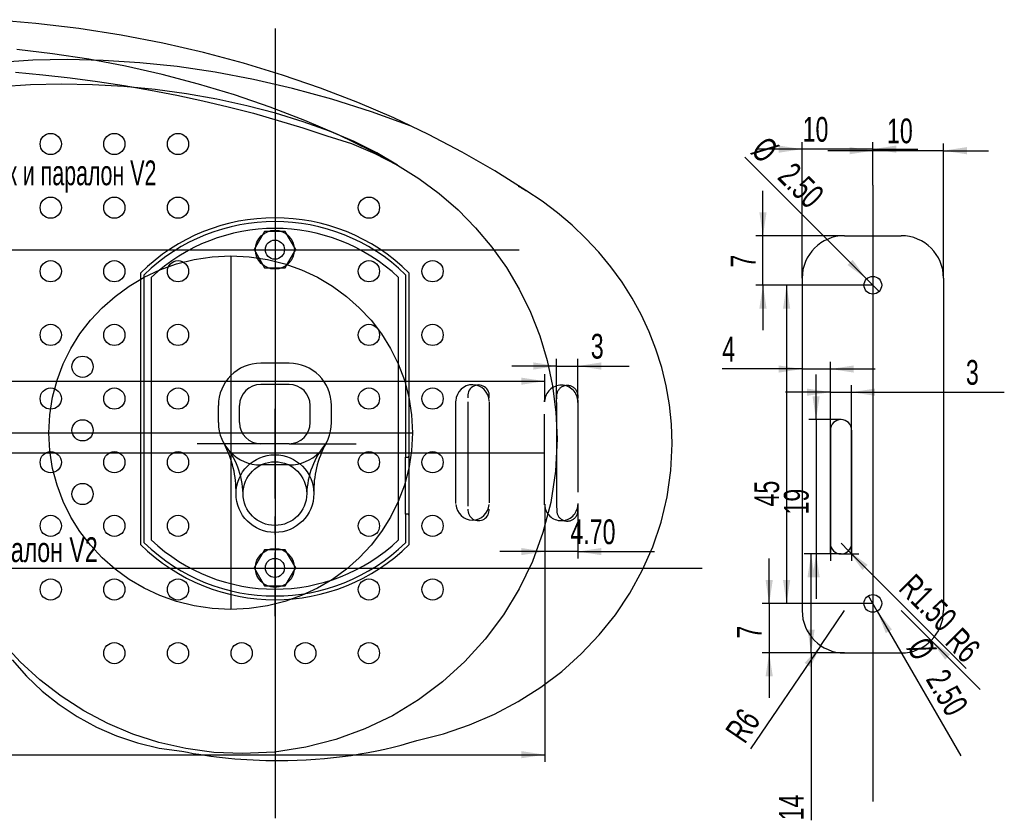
# Model space of a CAD drawing. Extents: x -14 to 278, y 0 to 182.
# Tile 2 of 2: x 139 to 278, y 54 to 167. Entities that reach past the tile are written whole.
import ezdxf
from ezdxf.enums import TextEntityAlignment as Align

# ---------------------------------------------------------------- set-up
doc = ezdxf.new("R2010")
doc.units = 0
doc.linetypes.add('CENTERX2', pattern=[20.32, 12.7, -2.54, 2.54, -2.54])
doc.layers.get('0').update_dxf_attribs({"linetype": 'CONTINUOUS'})
doc.dimstyles.new('SLDDIMSTYLE0', dxfattribs={"dimtxt": 3.5, "dimasz": 3.302, "dimexe": 0, "dimexo": 0.0625, "dimgap": 0.875, "dimtad": 2, "dimrnd": 1e-09, "dimzin": 12, "dimsah": 1, "dimcen": 0.09, "dimazin": 3, "dimtfac": 1, "dimtofl": 0, "dimtmove": 0, "dimatfit": 3})
doc.dimstyles.new('SLDDIMSTYLE1', dxfattribs={"dimtxt": 3.5, "dimasz": 3.302, "dimexe": 0, "dimexo": 0.0625, "dimgap": 0.875, "dimtad": 2, "dimrnd": 1e-09, "dimzin": 4, "dimsah": 1, "dimcen": 0.09, "dimazin": 3, "dimtfac": 1, "dimtmove": 0, "dimatfit": 3})
doc.dimstyles.new('SLDDIMSTYLE4', dxfattribs={"dimtxt": 3.5, "dimasz": 3.302, "dimexe": 0, "dimexo": 0.0625, "dimgap": 0.875, "dimtad": 2, "dimrnd": 1e-09, "dimzin": 12, "dimsah": 1, "dimcen": 0.09, "dimazin": 3, "dimtfac": 1, "dimtmove": 0, "dimatfit": 3})
doc.dimstyles.new('SLDDIMSTYLE5', dxfattribs={"dimtxt": 3.5, "dimasz": 3.302, "dimexe": 0, "dimexo": 0.0625, "dimgap": 0.875, "dimtad": 2, "dimrnd": 1e-09, "dimzin": 4, "dimblk1": 'NONE', "dimsah": 1, "dimcen": 0, "dimazin": 3, "dimtfac": 1, "dimtmove": 0, "dimatfit": 3})
doc.dimstyles.new('SLDDIMSTYLE6', dxfattribs={"dimtxt": 3.5, "dimasz": 3.302, "dimexe": 0, "dimexo": 0.0625, "dimgap": 0.875, "dimtad": 2, "dimrnd": 1e-09, "dimzin": 12, "dimsah": 1, "dimcen": 0, "dimazin": 3, "dimtfac": 1, "dimtofl": 0, "dimtmove": 0, "dimatfit": 3})
doc.dimstyles.new('SLDDIMSTYLE7', dxfattribs={"dimtxt": 3.5, "dimasz": 3.302, "dimexe": 0, "dimexo": 0.0625, "dimgap": 0.875, "dimtad": 2, "dimrnd": 1e-09, "dimzin": 4, "dimsah": 1, "dimcen": 0, "dimazin": 3, "dimtfac": 1, "dimtofl": 0, "dimtmove": 0, "dimatfit": 3})

# ---------------------------------------------------------------- blocks, each defined once
blk = doc.blocks.new('_D')
at = {"color": 179, "linetype": 'CONTINUOUS'}
for p, q in [((31.45, 98.98), (31.45, 62.54)), ((213.02, 98.98), (213.02, 62.54)), ((31.45, 63.54), (213.02, 63.54))]:
    blk.add_line(p, q, dxfattribs=at)
for points in [[(31.45, 63.54), (34.75, 63.03), (34.75, 64.05)], [(213.02, 63.54), (209.71, 64.05), (209.71, 63.03)]]:
    blk.add_solid(points, dxfattribs=at)
at = {"color": 179, "linetype": 'CONTINUOUS', "width": 0.7}
blk.add_text('181.57', height=3.5, dxfattribs=at).set_placement((124.83, 63.54, 0.1), align=Align.BOTTOM_LEFT)
blk = doc.blocks.new('_D_6')
at = {"color": 179, "linetype": 'CONTINUOUS'}
for p, q in [((213.02, 113.45), (213.02, 117.36)), ((108.63, 116.36), (213.02, 116.36))]:
    blk.add_line(p, q, dxfattribs=at)
for points in [[(108.63, 116.36), (111.93, 115.85), (111.93, 116.86)], [(213.02, 116.36), (209.71, 116.86), (209.71, 115.85)]]:
    blk.add_solid(points, dxfattribs=at)
at = {"color": 179, "linetype": 'CONTINUOUS', "width": 0.7}
blk.add_text('104.38', height=3.5, dxfattribs=at).set_placement((120.43, 116.36, 0.1), align=Align.BOTTOM_LEFT)
blk = doc.blocks.new('_D_8')
at = {"color": 179, "linetype": 'CONTINUOUS'}
for p, q in [((214.71, 118.5), (208.36, 118.5)), ((214.71, 113.36), (214.71, 119.5)), ((214.71, 118.5), (217.71, 118.5)), ((217.71, 113.36), (217.71, 119.5)), ((217.71, 118.5), (224.97, 118.5))]:
    blk.add_line(p, q, dxfattribs=at)
for points in [[(214.71, 118.5), (211.41, 119.01), (211.41, 117.99)], [(217.71, 118.5), (221.02, 117.99), (221.02, 119.01)]]:
    blk.add_solid(points, dxfattribs=at)
at = {"color": 179, "linetype": 'CONTINUOUS', "width": 0.7}
blk.add_text('3', height=3.5, dxfattribs=at).set_placement((219.54, 118.5, 0.1), align=Align.BOTTOM_LEFT)
blk = doc.blocks.new('_D_9')
at = {"color": 179, "linetype": 'CONTINUOUS'}
for p, q in [((213.02, 98.98), (213.02, 91.26)), ((217.71, 99.07), (217.71, 91.26)), ((213.02, 92.26), (206.67, 92.26)), ((217.71, 92.26), (213.02, 92.26)), ((217.71, 92.26), (228.55, 92.26))]:
    blk.add_line(p, q, dxfattribs=at)
for points in [[(213.02, 92.26), (209.71, 92.77), (209.71, 91.76)], [(217.71, 92.26), (221.02, 91.76), (221.02, 92.77)]]:
    blk.add_solid(points, dxfattribs=at)
at = {"color": 179, "linetype": 'CONTINUOUS', "width": 0.7}
blk.add_text('4.70', height=3.5, dxfattribs=at).set_placement((216.66, 92.26, 0.1), align=Align.BOTTOM_LEFT)
blk = doc.blocks.new('SW_NOTE_0')
at = {"color": 0, "linetype": 'CONTINUOUS'}
blk.add_line((0.9, -16.29), (0, 0), dxfattribs=at)
at = {"color": 0}
blk.add_solid([(0, 0), (-0.33, -3.32), (0.69, -3.27)], dxfattribs=at)
at = {"color": 0, "linetype": 'CONTINUOUS', "width": 0.6475}
blk.add_text('пластик и паралон V2', height=3.5, dxfattribs=at).set_placement((0.45, -20.78), align=Align.BOTTOM_LEFT)
blk = doc.blocks.new('SW_NOTE_3')
at = {"color": 0, "linetype": 'CONTINUOUS'}
blk.add_line((5.05, -8.01), (0, 0), dxfattribs=at)
at = {"color": 0}
blk.add_solid([(0, 0), (1.33, -3.06), (2.19, -2.52)], dxfattribs=at)
at = {"color": 0, "linetype": 'CONTINUOUS', "width": 0.7}
blk.add_text('паралон V2', height=3.5, dxfattribs=at).set_placement((5.6, -10.36), align=Align.BOTTOM_LEFT)
blk = doc.blocks.new('_D_12')
at = {"color": 179, "linetype": 'CONTINUOUS'}
for p, q in [((259.43, 129.93), (246.23, 129.93)), ((247.23, 129.93), (247.23, 84.93)), ((259.43, 84.93), (246.23, 84.93))]:
    blk.add_line(p, q, dxfattribs=at)
for points in [[(247.23, 129.93), (246.73, 126.63), (247.74, 126.63)], [(247.23, 84.93), (247.74, 88.23), (246.73, 88.23)]]:
    blk.add_solid(points, dxfattribs=at)
at = {"color": 179, "linetype": 'CONTINUOUS', "width": 0.7}
blk.add_text('45', height=3.5, rotation=90, dxfattribs=at).set_placement((247.23, 98.64, 0.1), align=Align.BOTTOM_LEFT)
blk = doc.blocks.new('_D_13')
at = {"color": 179, "linetype": 'CONTINUOUS'}
for p, q in [((243.89, 136.93), (243.89, 143.28)), ((255.43, 136.93), (242.89, 136.93)), ((243.89, 129.93), (243.89, 136.93)), ((259.43, 129.93), (242.89, 129.93)), ((243.89, 129.93), (243.89, 123.58))]:
    blk.add_line(p, q, dxfattribs=at)
for points in [[(243.89, 136.93), (244.4, 140.23), (243.38, 140.23)], [(243.89, 129.93), (243.38, 126.63), (244.4, 126.63)]]:
    blk.add_solid(points, dxfattribs=at)
at = {"color": 179, "linetype": 'CONTINUOUS', "width": 0.7}
blk.add_text('7', height=3.5, rotation=90, dxfattribs=at).set_placement((243.89, 132.42, 0.1), align=Align.BOTTOM_LEFT)
blk = doc.blocks.new('_D_14')
at = {"color": 179, "linetype": 'CONTINUOUS'}
for p, q in [((244.77, 84.93), (244.77, 91.28)), ((259.43, 84.93), (243.77, 84.93)), ((244.77, 84.93), (244.77, 77.93)), ((255.43, 77.93), (243.77, 77.93)), ((244.77, 77.93), (244.77, 71.58))]:
    blk.add_line(p, q, dxfattribs=at)
for points in [[(244.77, 84.93), (245.28, 88.23), (244.26, 88.23)], [(244.77, 77.93), (244.26, 74.63), (245.28, 74.63)]]:
    blk.add_solid(points, dxfattribs=at)
at = {"color": 179, "linetype": 'CONTINUOUS', "width": 0.7}
blk.add_text('7', height=3.5, rotation=90, dxfattribs=at).set_placement((244.77, 79.96, 0.1), align=Align.BOTTOM_LEFT)
blk = doc.blocks.new('_D_15')
at = {"color": 179, "linetype": 'CONTINUOUS'}
for q in [(241.32, 148.04), (260.31, 129.05)]:
    blk.add_line((258.54, 130.81), q, dxfattribs=at)
blk.add_solid([(258.54, 130.81), (256.57, 133.51), (255.85, 132.79)], dxfattribs=at)
at = {"color": 179, "linetype": 'CONTINUOUS', "width": 0.7}
for s, p in [('%%c', (241.29, 148.01, 0.1)), ('2.50', (245.06, 144.32, 0.1))]:
    blk.add_text(s, height=3.5, rotation=-45, dxfattribs=at).set_placement(p, align=Align.BOTTOM_LEFT)
blk = doc.blocks.new('_NONE')
blk = doc.blocks.new('_D_16')
at = {"color": 179, "linetype": 'CONTINUOUS'}
for q in [(258.8, 86.01), (271.87, 63.38)]:
    blk.add_line((260.05, 83.85), q, dxfattribs=at)
blk.add_solid([(260.05, 83.85), (261.26, 80.73), (262.14, 81.24)], dxfattribs=at)
at = {"color": 179, "linetype": 'CONTINUOUS', "width": 0.7}
for s, p in [('%%c', (263.25, 78.23, 0.1)), ('2.50', (265.93, 73.69, 0.1))]:
    blk.add_text(s, height=3.5, rotation=300, dxfattribs=at).set_placement(p, align=Align.BOTTOM_LEFT)
blk = doc.blocks.new('_D_17')
at = {"color": 179, "linetype": 'CONTINUOUS'}
for p, q in [((259.43, 144.09), (259.43, 149.95)), ((269.43, 130.93), (269.43, 149.95)), ((259.43, 148.95), (253.08, 148.95)), ((269.43, 148.95), (259.43, 148.95)), ((269.43, 148.95), (275.78, 148.95))]:
    blk.add_line(p, q, dxfattribs=at)
for points in [[(259.43, 148.95), (256.13, 149.46), (256.13, 148.44)], [(269.43, 148.95), (272.73, 148.44), (272.73, 149.46)]]:
    blk.add_solid(points, dxfattribs=at)
at = {"color": 179, "linetype": 'CONTINUOUS', "width": 0.7}
blk.add_text('10', height=3.5, dxfattribs=at).set_placement((261.43, 148.95, 0.1), align=Align.BOTTOM_LEFT)
blk = doc.blocks.new('_D_18')
at = {"color": 179, "linetype": 'CONTINUOUS'}
for p, q in [((249.43, 149.17), (243.08, 149.17)), ((249.43, 130.93), (249.43, 150.17)), ((259.43, 149.17), (249.43, 149.17)), ((259.43, 144.09), (259.43, 150.17)), ((259.43, 149.17), (265.78, 149.17))]:
    blk.add_line(p, q, dxfattribs=at)
for points in [[(249.43, 149.17), (246.13, 149.68), (246.13, 148.66)], [(259.43, 149.17), (262.73, 148.66), (262.73, 149.68)]]:
    blk.add_solid(points, dxfattribs=at)
at = {"color": 179, "linetype": 'CONTINUOUS', "width": 0.7}
blk.add_text('10', height=3.5, dxfattribs=at).set_placement((249.5, 149.17, 0.1), align=Align.BOTTOM_LEFT)
blk = doc.blocks.new('_D_19')
at = {"color": 179, "linetype": 'CONTINUOUS'}
for q in [(255.43, 83.93), (242.14, 64.37)]:
    blk.add_line((252.06, 78.97), q, dxfattribs=at)
blk.add_solid([(252.06, 78.97), (249.78, 76.52), (250.62, 75.95)], dxfattribs=at)
at = {"color": 179, "linetype": 'CONTINUOUS', "width": 0.7}
blk.add_text('R6', height=3.5, rotation=55.8249, dxfattribs=at).set_placement((242.17, 64.35, 0.1), align=Align.BOTTOM_LEFT)
blk = doc.blocks.new('_D_20')
at = {"color": 179, "linetype": 'CONTINUOUS'}
for p, q in [((253.43, 91.93), (253.43, 115.8)), ((256.43, 91.93), (256.43, 115.8)), ((253.43, 114.8), (247.08, 114.8)), ((253.43, 114.8), (256.43, 114.8)), ((256.43, 114.8), (278.02, 114.8))]:
    blk.add_line(p, q, dxfattribs=at)
for points in [[(253.43, 114.8), (250.13, 115.31), (250.13, 114.29)], [(256.43, 114.8), (259.73, 114.29), (259.73, 115.31)]]:
    blk.add_solid(points, dxfattribs=at)
at = {"color": 179, "linetype": 'CONTINUOUS', "width": 0.7}
blk.add_text('3', height=3.5, dxfattribs=at).set_placement((272.59, 114.8, 0.1), align=Align.BOTTOM_LEFT)
blk = doc.blocks.new('_D_21')
at = {"color": 179, "linetype": 'CONTINUOUS'}
for p, q in [((251.4, 110.93), (251.4, 117.28)), ((254.93, 110.93), (250.4, 110.93)), ((251.4, 110.93), (251.4, 91.93)), ((254.93, 91.93), (250.4, 91.93)), ((251.4, 91.93), (251.4, 85.58))]:
    blk.add_line(p, q, dxfattribs=at)
for points in [[(251.4, 110.93), (251.91, 114.23), (250.89, 114.23)], [(251.4, 91.93), (250.89, 88.63), (251.91, 88.63)]]:
    blk.add_solid(points, dxfattribs=at)
at = {"color": 179, "linetype": 'CONTINUOUS', "width": 0.7}
blk.add_text('19', height=3.5, rotation=90, dxfattribs=at).set_placement((251.4, 97.5, 0.1), align=Align.BOTTOM_LEFT)
blk = doc.blocks.new('_D_22')
at = {"color": 179, "linetype": 'CONTINUOUS'}
for q in [(254.93, 93.43), (272.61, 75.75)]:
    blk.add_line((255.99, 92.37), q, dxfattribs=at)
blk.add_solid([(255.99, 92.37), (257.96, 89.67), (258.68, 90.39)], dxfattribs=at)
at = {"color": 179, "linetype": 'CONTINUOUS', "width": 0.7}
blk.add_text('R1.50', height=3.5, rotation=315, dxfattribs=at).set_placement((262.17, 86.14, 0.1), align=Align.BOTTOM_LEFT)
blk = doc.blocks.new('_D_23')
at = {"color": 179, "linetype": 'CONTINUOUS'}
for p, q in [((253.43, 109.43), (253.43, 119.08)), ((249.43, 118.08), (238.13, 118.08)), ((249.43, 118.08), (253.43, 118.08)), ((253.43, 118.08), (259.78, 118.08))]:
    blk.add_line(p, q, dxfattribs=at)
for points in [[(249.43, 118.08), (246.13, 118.58), (246.13, 117.57)], [(253.43, 118.08), (256.73, 117.57), (256.73, 118.58)]]:
    blk.add_solid(points, dxfattribs=at)
at = {"color": 179, "linetype": 'CONTINUOUS', "width": 0.7}
blk.add_text('4', height=3.5, dxfattribs=at).set_placement((238.13, 118.08, 0.1), align=Align.BOTTOM_LEFT)
blk = doc.blocks.new('_D_24')
at = {"color": 179, "linetype": 'CONTINUOUS'}
for p, q in [((254.93, 91.93), (249.7, 91.93)), ((250.7, 77.93), (250.7, 91.93)), ((255.43, 77.93), (249.7, 77.93)), ((250.7, 77.93), (250.7, 54.26))]:
    blk.add_line(p, q, dxfattribs=at)
for points in [[(250.7, 91.93), (250.19, 88.63), (251.2, 88.63)], [(250.7, 77.93), (251.2, 81.23), (250.19, 81.23)]]:
    blk.add_solid(points, dxfattribs=at)
at = {"color": 179, "linetype": 'CONTINUOUS', "width": 0.7}
blk.add_text('14', height=3.5, rotation=90, dxfattribs=at).set_placement((250.7, 54.26, 0.1), align=Align.BOTTOM_LEFT)
blk = doc.blocks.new('_D_25')
at = {"color": 179, "linetype": 'CONTINUOUS'}
for q in [(263.43, 83.93), (274.62, 72.74)]:
    blk.add_line((267.67, 79.69), q, dxfattribs=at)
blk.add_solid([(267.67, 79.69), (269.65, 76.99), (270.36, 77.71)], dxfattribs=at)
at = {"color": 179, "linetype": 'CONTINUOUS', "width": 0.7}
blk.add_text('R6', height=3.5, rotation=315, dxfattribs=at).set_placement((268.72, 78.53, 0.1), align=Align.BOTTOM_LEFT)

msp = doc.modelspace()

# ---------------------------------------------------------------- linework, layer by layer
at = {"color": 116, "linetype": 'CONTINUOUS'}
for p, q in [((141.062, 166.941), (134.878, 167.473)), ((147.153, 166.206), (141.062, 166.941)), ((153.143, 165.271), (147.153, 166.206)), ((159.026, 164.142), (153.143, 165.271)), ((164.794, 162.825), (159.026, 164.142)), ((170.44, 161.324), (164.794, 162.825)), ((175.957, 159.644), (170.44, 161.324)), ((138.166, 160.044), (142.068, 159.69)), ((142.068, 159.69), (145.934, 159.26)), ((145.934, 159.26), (149.761, 158.756)), ((149.761, 158.756), (153.549, 158.178)), ((181.338, 157.79), (175.957, 159.644)), ((153.549, 158.178), (157.296, 157.529)), ((157.296, 157.529), (160.999, 156.808)), ((186.576, 155.768), (181.338, 157.79)), ((160.999, 156.808), (164.658, 156.018)), ((164.658, 156.018), (168.27, 155.159)), ((168.27, 155.159), (171.835, 154.233)), ((191.664, 153.581), (186.576, 155.768)), ((171.835, 154.233), (175.349, 153.24)), ((175.349, 153.24), (178.813, 152.183)), ((196.594, 151.237), (191.664, 153.581)), ((178.813, 152.183), (182.223, 151.06)), ((182.223, 151.06), (185.682, 149.943)), ((201.361, 148.738), (196.594, 151.237)), ((185.682, 149.943), (189.011, 148.557)), ((189.011, 148.557), (192.198, 146.916)), ((205.956, 146.091), (201.361, 148.738)), ((192.198, 146.916), (195.229, 145.032)), ((195.229, 145.032), (198.091, 142.918)), ((210.372, 143.3), (205.956, 146.091)), ((209.285, 143.953), (209.319, 143.932)), ((209.319, 143.932), (209.385, 143.894)), ((209.385, 143.894), (209.452, 143.855)), ((209.452, 143.855), (209.518, 143.816)), ((209.518, 143.816), (209.584, 143.777)), ((209.584, 143.777), (209.65, 143.738)), ((209.65, 143.738), (209.716, 143.699)), ((209.716, 143.699), (209.782, 143.659)), ((209.782, 143.659), (209.848, 143.62)), ((209.848, 143.62), (209.914, 143.58)), ((209.914, 143.58), (209.979, 143.54)), ((209.979, 143.54), (210.045, 143.501)), ((210.045, 143.501), (210.111, 143.461)), ((210.111, 143.461), (210.176, 143.42)), ((198.091, 142.918), (200.772, 140.588)), ((210.176, 143.42), (210.242, 143.38)), ((210.242, 143.38), (210.307, 143.34)), ((210.307, 143.34), (210.373, 143.3)), ((212.658, 141.79), (210.372, 143.3)), ((210.373, 143.3), (210.372, 143.3)), ((214.838, 140.159), (212.658, 141.79)), ((200.772, 140.588), (203.259, 138.053)), ((216.907, 138.41), (214.838, 140.159)), ((203.259, 138.053), (205.539, 135.327)), ((218.86, 136.55), (216.907, 138.41)), ((220.689, 134.585), (218.86, 136.55)), ((205.539, 135.327), (207.598, 132.424)), ((163.436, 133.555), (165.989, 133.934)), ((163.436, 133.555), (165.989, 133.934)), ((165.989, 133.934), (168.618, 134.063)), ((165.989, 133.934), (168.618, 134.063)), ((168.618, 134.063), (171.246, 133.934)), ((168.618, 134.063), (171.246, 133.934)), ((171.246, 133.934), (173.799, 133.555)), ((171.246, 133.934), (173.799, 133.555)), ((222.389, 132.518), (220.689, 134.585)), ((158.609, 132.098), (160.972, 132.939)), ((158.609, 132.098), (160.972, 132.939)), ((160.972, 132.939), (163.436, 133.555)), ((160.972, 132.939), (163.436, 133.555)), ((173.799, 133.555), (176.263, 132.939)), ((173.799, 133.555), (176.263, 132.939)), ((176.263, 132.939), (178.626, 132.098)), ((176.263, 132.939), (178.626, 132.098)), ((207.598, 132.424), (209.425, 129.354)), ((223.955, 130.357), (222.389, 132.518)), ((154.241, 129.793), (156.362, 131.045)), ((154.241, 129.793), (156.362, 131.045)), ((156.362, 131.045), (158.609, 132.098)), ((156.362, 131.045), (158.609, 132.098)), ((178.626, 132.098), (180.873, 131.045)), ((178.626, 132.098), (180.873, 131.045)), ((180.873, 131.045), (182.994, 129.793)), ((180.873, 131.045), (182.994, 129.793)), ((152.262, 128.353), (154.241, 129.793)), ((152.262, 128.353), (154.241, 129.793)), ((182.994, 129.793), (184.973, 128.353)), ((182.994, 129.793), (184.973, 128.353)), ((225.381, 128.105), (223.955, 130.357)), ((150.436, 126.739), (152.262, 128.353)), ((150.436, 126.739), (152.262, 128.353)), ((184.973, 128.353), (186.8, 126.739)), ((184.973, 128.353), (186.8, 126.739)), ((209.425, 129.354), (211.006, 126.132)), ((226.661, 125.769), (225.381, 128.105)), ((148.776, 124.964), (150.436, 126.739)), ((148.776, 124.964), (150.436, 126.739)), ((186.8, 126.739), (188.459, 124.964)), ((186.8, 126.739), (188.459, 124.964)), ((211.006, 126.132), (212.329, 122.771)), ((227.789, 123.354), (226.661, 125.769)), ((147.295, 123.039), (148.776, 124.964)), ((147.295, 123.039), (148.776, 124.964)), ((188.459, 124.964), (189.94, 123.039)), ((188.459, 124.964), (189.94, 123.039)), ((146.007, 120.978), (147.295, 123.039)), ((146.007, 120.978), (147.295, 123.039)), ((189.94, 123.039), (191.228, 120.978)), ((189.94, 123.039), (191.228, 120.978)), ((212.329, 122.771), (213.38, 119.283)), ((228.759, 120.865), (227.789, 123.354)), ((144.924, 118.793), (146.007, 120.978)), ((144.924, 118.793), (146.007, 120.978)), ((191.228, 120.978), (192.311, 118.793)), ((191.228, 120.978), (192.311, 118.793)), ((229.567, 118.308), (228.759, 120.865)), ((144.059, 116.496), (144.924, 118.793)), ((144.059, 116.496), (144.924, 118.793)), ((192.311, 118.793), (193.176, 116.496)), ((192.311, 118.793), (193.176, 116.496)), ((213.38, 119.283), (214.147, 115.68)), ((230.204, 115.687), (229.567, 118.308)), ((143.426, 114.101), (144.059, 116.496)), ((143.426, 114.101), (144.059, 116.496)), ((193.176, 116.496), (193.81, 114.101)), ((193.176, 116.496), (193.81, 114.101)), ((214.147, 115.68), (214.616, 111.977)), ((230.667, 113.009), (230.204, 115.687)), ((143.036, 111.619), (143.426, 114.101)), ((143.036, 111.619), (143.426, 114.101)), ((193.81, 114.101), (194.199, 111.619)), ((193.81, 114.101), (194.199, 111.619)), ((200.46, 99.05), (200.46, 113.515)), ((205.158, 113.426), (205.158, 99.14)), ((213.016, 113.447), (213.016, 113.515)), ((213.016, 113.515), (213.017, 113.515)), ((213.017, 113.515), (213.035, 113.749)), ((217.704, 113.687), (217.716, 113.447)), ((217.715, 113.391), (217.714, 113.386)), ((217.714, 113.386), (217.714, 113.38)), ((217.714, 113.38), (217.714, 113.375)), ((217.714, 113.375), (217.714, 113.369)), ((217.714, 113.369), (217.714, 113.363)), ((217.714, 113.363), (217.714, 113.358)), ((217.716, 113.425), (217.715, 113.419)), ((217.715, 113.419), (217.715, 113.414)), ((217.715, 113.414), (217.715, 113.408)), ((217.715, 113.408), (217.715, 113.403)), ((217.715, 113.403), (217.715, 113.397)), ((217.715, 113.397), (217.715, 113.391)), ((217.716, 113.447), (217.716, 113.442)), ((217.716, 113.442), (217.716, 113.436)), ((217.716, 113.436), (217.716, 113.43)), ((217.716, 113.43), (217.716, 113.425)), ((230.949, 110.279), (230.667, 113.009)), ((142.903, 109.063), (143.036, 111.619)), ((142.903, 109.063), (143.036, 111.619)), ((194.199, 111.619), (194.332, 109.063)), ((194.199, 111.619), (194.332, 109.063)), ((214.616, 111.977), (214.776, 108.186)), ((231.044, 107.502), (230.949, 110.279)), ((143.036, 106.507), (142.903, 109.063)), ((143.036, 106.507), (142.903, 109.063)), ((194.332, 109.063), (194.199, 106.507)), ((194.332, 109.063), (194.199, 106.507)), ((214.776, 108.186), (214.546, 103.637)), ((230.866, 103.703), (231.044, 107.502)), ((143.426, 104.025), (143.036, 106.507)), ((143.426, 104.025), (143.036, 106.507)), ((194.199, 106.507), (193.81, 104.025)), ((194.199, 106.507), (193.81, 104.025)), ((144.059, 101.629), (143.426, 104.025)), ((144.059, 101.629), (143.426, 104.025)), ((193.81, 104.025), (193.176, 101.629)), ((193.81, 104.025), (193.176, 101.629)), ((214.546, 103.637), (213.871, 99.219)), ((230.34, 99.997), (230.866, 103.703)), ((144.924, 99.333), (144.059, 101.629)), ((144.924, 99.333), (144.059, 101.629)), ((193.176, 101.629), (192.311, 99.333)), ((193.176, 101.629), (192.311, 99.333)), ((146.007, 97.147), (144.924, 99.333)), ((146.007, 97.147), (144.924, 99.333)), ((192.311, 99.333), (191.228, 97.147)), ((192.311, 99.333), (191.228, 97.147)), ((213.871, 99.219), (212.774, 94.954)), ((213.016, 98.855), (213.016, 98.983)), ((217.714, 99.072), (217.714, 99.066)), ((217.714, 99.066), (217.714, 99.061)), ((217.714, 99.061), (217.714, 99.055)), ((217.714, 99.055), (217.714, 99.05)), ((217.714, 99.05), (217.714, 99.044)), ((217.714, 99.044), (217.715, 99.038)), ((217.715, 98.927), (217.714, 98.921)), ((217.714, 98.921), (217.714, 98.915)), ((217.714, 98.915), (217.714, 98.91)), ((217.714, 98.91), (217.714, 98.904)), ((217.714, 98.904), (217.714, 98.899)), ((217.714, 98.899), (217.714, 98.893)), ((217.714, 98.893), (217.714, 98.855)), ((217.715, 99.038), (217.715, 99.033)), ((217.715, 99.033), (217.715, 99.027)), ((217.715, 99.027), (217.715, 99.022)), ((217.715, 99.022), (217.715, 99.016)), ((217.715, 99.016), (217.715, 99.01)), ((217.715, 99.01), (217.716, 99.005)), ((217.716, 98.96), (217.715, 98.954)), ((217.715, 98.954), (217.715, 98.949)), ((217.715, 98.949), (217.715, 98.943)), ((217.715, 98.943), (217.715, 98.938)), ((217.715, 98.938), (217.715, 98.932)), ((217.715, 98.932), (217.715, 98.927)), ((217.716, 99.005), (217.716, 98.999)), ((217.716, 98.999), (217.716, 98.994)), ((217.716, 98.994), (217.716, 98.988)), ((217.716, 98.988), (217.716, 98.983)), ((217.716, 98.983), (217.716, 98.977)), ((217.716, 98.977), (217.716, 98.971)), ((217.716, 98.971), (217.716, 98.965)), ((217.716, 98.965), (217.716, 98.96)), ((229.482, 96.397), (230.34, 99.997)), ((213.019, 98.855), (213.016, 98.855)), ((217.714, 98.855), (217.712, 98.855)), ((147.295, 95.086), (146.007, 97.147)), ((147.295, 95.086), (146.007, 97.147)), ((191.228, 97.147), (189.94, 95.086)), ((191.228, 97.147), (189.94, 95.086)), ((228.308, 92.917), (229.482, 96.397)), ((148.776, 93.161), (147.295, 95.086)), ((148.776, 93.161), (147.295, 95.086)), ((189.94, 95.086), (188.459, 93.161)), ((189.94, 95.086), (188.459, 93.161)), ((212.774, 94.954), (211.278, 90.866)), ((150.436, 91.386), (148.776, 93.161)), ((150.436, 91.386), (148.776, 93.161)), ((188.459, 93.161), (186.8, 91.386)), ((188.459, 93.161), (186.8, 91.386)), ((226.83, 89.57), (228.308, 92.917)), ((152.262, 89.772), (150.436, 91.386)), ((152.262, 89.772), (150.436, 91.386)), ((186.8, 91.386), (184.973, 89.772)), ((186.8, 91.386), (184.973, 89.772)), ((211.278, 90.866), (209.404, 86.976)), ((154.241, 88.333), (152.262, 89.772)), ((154.241, 88.333), (152.262, 89.772)), ((184.973, 89.772), (182.994, 88.333)), ((184.973, 89.772), (182.994, 88.333)), ((225.066, 86.371), (226.83, 89.57)), ((156.362, 87.081), (154.241, 88.333)), ((156.362, 87.081), (154.241, 88.333)), ((182.994, 88.333), (180.873, 87.081)), ((182.994, 88.333), (180.873, 87.081)), ((158.609, 86.028), (156.362, 87.081)), ((158.609, 86.028), (156.362, 87.081)), ((180.873, 87.081), (178.626, 86.028)), ((180.873, 87.081), (178.626, 86.028)), ((209.404, 86.976), (207.174, 83.307)), ((223.03, 83.333), (225.066, 86.371)), ((160.972, 85.187), (158.609, 86.028)), ((160.972, 85.187), (158.609, 86.028)), ((163.436, 84.571), (160.972, 85.187)), ((163.436, 84.571), (160.972, 85.187)), ((176.263, 85.187), (173.799, 84.571)), ((176.263, 85.187), (173.799, 84.571)), ((178.626, 86.028), (176.263, 85.187)), ((178.626, 86.028), (176.263, 85.187)), ((165.989, 84.192), (163.436, 84.571)), ((165.989, 84.192), (163.436, 84.571)), ((168.618, 84.063), (165.989, 84.192)), ((168.618, 84.063), (165.989, 84.192)), ((171.246, 84.192), (168.618, 84.063)), ((171.246, 84.192), (168.618, 84.063)), ((173.799, 84.571), (171.246, 84.192)), ((173.799, 84.571), (171.246, 84.192)), ((207.174, 83.307), (204.612, 79.881)), ((220.736, 80.471), (223.03, 83.333)), ((138.849, 76.685), (136.282, 79.473)), ((204.612, 79.881), (201.74, 76.721)), ((218.2, 77.797), (220.736, 80.471)), ((137.736, 76.953), (139.758, 74.653)), ((141.643, 74.123), (138.849, 76.685)), ((201.74, 76.721), (198.58, 73.849)), ((215.436, 75.327), (218.2, 77.797)), ((212.46, 73.073), (215.436, 75.327)), ((139.758, 74.653), (141.971, 72.538)), ((144.648, 71.805), (141.643, 74.123)), ((198.58, 73.849), (195.154, 71.287)), ((141.971, 72.538), (144.362, 70.622)), ((209.287, 71.05), (212.46, 73.073)), ((147.848, 69.745), (144.648, 71.805)), ((195.154, 71.287), (191.485, 69.057)), ((205.931, 69.271), (209.287, 71.05)), ((144.362, 70.622), (146.918, 68.917)), ((151.228, 67.959), (147.848, 69.745)), ((146.918, 68.917), (149.625, 67.437)), ((191.485, 69.057), (187.595, 67.183)), ((202.407, 67.751), (205.931, 69.271)), ((149.625, 67.437), (152.47, 66.196)), ((154.772, 66.462), (151.228, 67.959)), ((187.595, 67.183), (183.507, 65.686)), ((198.731, 66.503), (202.407, 67.751)), ((152.47, 66.196), (155.44, 65.206)), ((158.465, 65.271), (154.772, 66.462)), ((183.507, 65.686), (179.243, 64.59)), ((193.826, 65.212), (194.918, 65.541)), ((194.918, 65.541), (198.731, 66.503)), ((155.44, 65.206), (158.521, 64.481)), ((162.29, 64.4), (158.465, 65.271)), ((158.521, 64.481), (161.701, 64.034)), ((166.232, 63.867), (162.29, 64.4)), ((179.243, 64.59), (174.825, 63.915)), ((188.072, 63.852), (189.26, 64.085)), ((189.26, 64.085), (190.431, 64.338)), ((190.431, 64.338), (191.582, 64.61)), ((191.582, 64.61), (192.714, 64.902)), ((192.714, 64.902), (193.826, 65.212)), ((161.701, 64.034), (162.502, 63.878)), ((162.502, 63.878), (163.312, 63.731)), ((163.312, 63.731), (164.129, 63.593)), ((164.129, 63.593), (164.953, 63.465)), ((164.953, 63.465), (165.785, 63.347)), ((165.785, 63.347), (166.624, 63.238)), ((170.276, 63.685), (166.232, 63.867)), ((166.624, 63.238), (167.47, 63.139)), ((167.47, 63.139), (168.322, 63.049)), ((168.322, 63.049), (169.181, 62.97)), ((169.181, 62.97), (170.045, 62.901)), ((170.045, 62.901), (170.916, 62.843)), ((174.825, 63.915), (170.276, 63.685)), ((170.916, 62.843), (171.793, 62.794)), ((171.793, 62.794), (172.675, 62.757)), ((172.675, 62.757), (173.563, 62.729)), ((173.563, 62.729), (174.455, 62.713)), ((174.455, 62.713), (175.353, 62.708)), ((175.353, 62.708), (176.683, 62.72)), ((176.683, 62.72), (178.002, 62.755)), ((178.002, 62.755), (179.309, 62.815)), ((179.309, 62.815), (180.604, 62.897)), ((180.604, 62.897), (181.885, 63.002)), ((181.885, 63.002), (183.153, 63.129)), ((183.153, 63.129), (184.406, 63.278)), ((184.406, 63.278), (185.645, 63.448)), ((185.645, 63.448), (186.867, 63.64)), ((186.867, 63.64), (188.072, 63.852))]:
    msp.add_line(p, q, dxfattribs=at)
at = {"color": 179, "linetype": 'CONTINUOUS'}
for p, q in [((174.911, 166.206), (174.911, 54.555)), ((259.427, 144.086), (259.427, 56.9)), ((173.397, 137.505), (171.925, 134.955)), ((176.342, 137.505), (173.397, 137.505)), ((177.814, 134.955), (176.342, 137.505)), ((255.427, 136.93), (263.427, 136.93)), ((14.95, 134.907), (209.425, 134.907)), ((168.618, 134.063), (168.618, 84.063)), ((171.925, 134.955), (173.397, 132.405)), ((176.342, 132.405), (177.814, 134.955)), ((173.397, 132.405), (176.342, 132.405)), ((155.869, 131.638), (155.869, 93.271)), ((156.395, 93.492), (156.395, 131.418)), ((157.369, 131.002), (157.369, 93.907)), ((192.369, 93.907), (192.369, 131.002)), ((193.344, 131.418), (193.344, 105.628)), ((193.869, 93.271), (193.869, 131.638)), ((193.869, 105.828), (193.869, 131.638)), ((249.427, 130.93), (249.427, 83.93)), ((269.427, 130.93), (269.427, 83.93)), ((176.869, 118.903), (172.869, 118.903)), ((176.869, 115.903), (172.869, 115.903)), ((166.869, 110.511), (166.869, 112.903)), ((169.869, 110.511), (169.869, 112.903)), ((179.869, 110.511), (179.869, 112.903)), ((182.869, 110.511), (182.869, 112.903)), ((202.158, 113.426), (202.158, 98.693)), ((214.714, 113.358), (214.714, 98.626)), ((254.926, 110.93), (254.928, 110.93)), ((50.13, 109.063), (194.332, 109.063)), ((253.427, 109.431), (253.427, 93.429)), ((256.427, 109.431), (256.427, 93.429)), ((176.869, 107.511), (172.869, 107.511)), ((31.446, 106.215), (213.016, 106.215)), ((193.869, 97.328), (193.869, 105.828)), ((176.869, 104.511), (172.869, 104.511)), ((193.344, 105.628), (193.669, 105.628)), ((193.344, 97.528), (193.344, 105.628)), ((193.669, 97.528), (193.344, 97.528)), ((193.344, 97.528), (193.344, 93.492)), ((214.714, 98.626), (214.725, 98.209)), ((193.869, 93.271), (193.869, 97.328)), ((253.427, 93.429), (253.427, 90.93)), ((256.427, 93.429), (256.427, 90.93)), ((173.397, 92.505), (171.925, 89.955)), ((176.342, 92.505), (173.397, 92.505)), ((177.814, 89.955), (176.342, 92.505)), ((254.926, 91.93), (252.427, 91.93)), ((254.926, 91.93), (254.928, 91.93)), ((254.928, 91.93), (257.427, 91.93)), ((10.818, 89.906), (235.301, 89.906)), ((171.925, 89.955), (173.397, 87.405)), ((176.342, 87.405), (177.814, 89.955)), ((173.397, 87.405), (176.342, 87.405)), ((255.427, 77.93), (263.427, 77.93))]:
    msp.add_line(p, q, dxfattribs=at)
at = {"color": 116, "linetype": 'CENTERX2'}
for p, q in [((213.016, 98.983), (213.016, 113.447)), ((217.714, 113.358), (217.714, 99.072))]:
    msp.add_line(p, q, dxfattribs=at)
at = {"color": 179, "linetype": 'CENTERX2'}
for p, q in [((174.869, 112.455), (174.869, 83.15)), ((172.869, 107.511), (163.867, 107.511)), ((176.869, 107.511), (186.356, 107.511))]:
    msp.add_line(p, q, dxfattribs=at)
at = {"color": 179, "linetype": 'CONTINUOUS'}
msp.add_lwpolyline([(192.714, 146.595), (188.389, 148.964), (183.839, 151.178), (179.097, 153.231), (174.199, 155.119), (169.177, 156.835), (164.067, 158.375), (158.903, 159.733), (153.719, 160.905), (148.55, 161.886), (143.429, 162.669), (138.391, 163.251)], dxfattribs=at)
at = {"color": 179, "linetype": 'CENTERX2'}
for points in [[(194.129, 152.409), (188.525, 154.46), (182.934, 156.242), (177.372, 157.764), (171.855, 159.033), (166.4, 160.056), (161.025, 160.84), (155.744, 161.392), (150.576, 161.721), (145.537, 161.833), (140.643, 161.735), (135.91, 161.435)], [(192.198, 146.916), (189.274, 148.634), (186.056, 150.232), (182.575, 151.704), (178.864, 153.044), (174.954, 154.248), (170.877, 155.309), (166.664, 156.222), (162.347, 156.982), (157.957, 157.582), (153.527, 158.017), (149.087, 158.283), (144.669, 158.372), (140.306, 158.28), (136.028, 158.001)]]:
    msp.add_lwpolyline(points, dxfattribs=at)
at = {"color": 179, "linetype": 'CONTINUOUS'}
for centre, radius in [((143.166, 149.899), 1.5), ((152.166, 149.899), 1.5), ((161.166, 149.899), 1.5), ((143.166, 140.899), 1.5), ((152.166, 140.899), 1.5), ((161.166, 140.899), 1.5), ((188.166, 140.899), 1.5), ((174.869, 134.955), 2.75), ((174.869, 134.955), 1.35), ((143.166, 131.899), 1.5), ((152.166, 131.899), 1.5), ((161.166, 131.899), 1.5), ((188.166, 131.899), 1.5), ((197.166, 131.899), 1.5), ((259.427, 129.93), 1.25), ((143.166, 122.899), 1.5), ((152.166, 122.899), 1.5), ((161.166, 122.899), 1.5), ((188.166, 122.899), 1.5), ((197.166, 122.899), 1.5), ((147.666, 118.399), 1.5), ((143.166, 113.899), 1.5), ((143.166, 113.899), 1.5), ((152.166, 113.899), 1.5), ((161.166, 113.899), 1.5), ((188.166, 113.899), 1.5), ((197.166, 113.899), 1.5), ((147.666, 109.399), 1.5), ((143.166, 104.899), 1.5), ((143.166, 104.899), 1.5), ((152.166, 104.899), 1.5), ((161.166, 104.899), 1.5), ((174.869, 100.455), 5.5), ((188.166, 104.899), 1.5), ((197.166, 104.899), 1.5), ((174.869, 100.455), 4.5), ((147.666, 100.399), 1.5), ((143.166, 95.899), 1.5), ((152.166, 95.899), 1.5), ((161.166, 95.899), 1.5), ((188.166, 95.899), 1.5), ((197.166, 95.899), 1.5), ((174.869, 89.955), 2.75), ((174.869, 89.955), 1.35), ((143.166, 86.899), 1.5), ((152.166, 86.899), 1.5), ((161.166, 86.899), 1.5), ((188.166, 86.899), 1.5), ((197.166, 86.899), 1.5), ((259.427, 84.93), 1.25), ((152.166, 77.899), 1.5), ((161.166, 77.899), 1.5), ((170.166, 77.899), 1.5), ((179.166, 77.899), 1.5), ((188.166, 77.899), 1.5)]:
    msp.add_circle(centre, radius, dxfattribs=at)
for centre, radius, start, end in [((174.869, 112.455), 27, 45.27509, 134.72491), ((174.869, 112.455), 26.474, 45.74746, 134.25254), ((174.869, 112.455), 25.5, 46.66408, 133.33592), ((255.427, 130.93), 6, 90, 180), ((263.427, 130.93), 6, 0, 90), ((172.869, 112.903), 6, 90, 180), ((176.869, 112.903), 6, 0, 90), ((172.869, 112.903), 3, 90, 180), ((176.869, 112.903), 3, 0, 90), ((176.869, 112.903), 3, 0, 90), ((202.81, 113.508), 2.351, 0.17486, 178.17953), ((203.663, 114.288), 1.531, 348.43039, 191.56961), ((172.869, 110.511), 6, 180, 270), ((172.869, 110.511), 3, 180, 270), ((176.869, 110.511), 3, 270, 0), ((176.869, 110.511), 6, 270, 0), ((254.926, 109.431), 1.499, 90, 180), ((254.928, 109.431), 1.499, 0, 90), ((155.404, 100.83), 13.97, 358.45954, 28.57106), ((158.756, 100.061), 11.62, 1.94169, 39.87911), ((190.983, 100.061), 11.62, 140.12089, 178.05831), ((194.334, 100.83), 13.97, 151.42894, 181.54046), ((193.669, 105.828), 0.2, 270, 0), ((202.81, 99.052), 2.35, 183.16349, 356.83651), ((193.669, 97.328), 0.2, 0, 90), ((203.666, 98.142), 1.503, 174.89252, 5.10748), ((174.869, 112.455), 26.474, 225.74746, 314.25254), ((174.869, 112.455), 25.5, 226.66408, 313.33592), ((254.926, 93.429), 1.499, 180, 270), ((254.928, 93.429), 1.499, 270, 0), ((174.869, 112.455), 27, 225.27509, 314.72491), ((255.427, 83.93), 6, 180, 270), ((263.427, 83.93), 6, 270, 0)]:
    msp.add_arc(centre, radius, start, end, dxfattribs=at)
at = {"color": 179, "linetype": 'CENTERX2'}
for centre, radius, start, end in [((215.365, 113.44), 2.351, 0.17486, 178.17953), ((216.218, 114.22), 1.531, 348.43039, 191.56961), ((215.366, 98.985), 2.35, 183.16349, 356.83651), ((216.222, 98.075), 1.503, 174.89252, 5.10748)]:
    msp.add_arc(centre, radius, start, end, dxfattribs=at)

# ---------------------------------------------------------------- block references
at = {"color": 179, "linetype": 'CONTINUOUS'}
for name, p in [('SW_NOTE_0', (126.9, 163.794)), ('SW_NOTE_3', (126.513, 100.094))]:
    msp.add_blockref(name, p, dxfattribs=at)

# ---------------------------------------------------------------- dimensions: what is measured, and where the dimension line sits
for base, p1, p2, dimstyle, picture, middle in [((249.427, 149.167), (259.427, 144.086), (249.427, 130.93), 'SLDDIMSTYLE4', '_D_18', (253.513, 149.167)), ((259.427, 148.952), (269.427, 130.93), (259.427, 144.086), 'SLDDIMSTYLE4', '_D_17', (265.439, 148.952)), ((253.427, 118.075), (249.427, 130.93), (253.427, 109.431), 'SLDDIMSTYLE4', '_D_23', (240.843, 118.075)), ((217.714, 118.5), (214.714, 113.358), (217.714, 113.358), 'SLDDIMSTYLE4', '_D_8', (222.253, 118.5)), ((213.0159, 116.3557), (108.6315, 115.5828), (213.0159, 113.4474), 'SLDDIMSTYLE0', '_D_6', (128.9634, 116.3557)), ((256.427, 114.8), (253.427, 91.93), (256.427, 91.93), 'SLDDIMSTYLE4', '_D_20', (275.306, 114.8)), ((213.016, 63.543), (31.446, 98.983), (213.016, 98.983), 'SLDDIMSTYLE0', '_D', (133.367, 63.543)), ((213.016, 92.264), (217.714, 99.072), (213.016, 98.983), 'SLDDIMSTYLE1', '_D_9', (222.606, 92.264))]:
    dim = msp.add_linear_dim(base=base, p1=p1, p2=p2, dimstyle=dimstyle, dxfattribs=at)
    dim.commit()
    dim.dimension.update_dxf_attribs({"geometry": picture, "text_midpoint": middle, "dimtype": 160})
for p1, p2, picture, middle in [((260.311, 129.046), (258.543, 130.814), '_D_15', (247.234, 142.123)), ((258.802, 86.012), (260.052, 83.847), '_D_16', (267.692, 70.615))]:
    dim = msp.add_diameter_dim_2p(p1=p1, p2=p2, dimstyle='SLDDIMSTYLE5', dxfattribs=at)
    dim.commit()
    dim.dimension.update_dxf_attribs({"geometry": picture, "text_midpoint": middle, "dimtype": 163})
for base, p1, p2, dimstyle, picture, middle in [((243.888, 136.93), (259.427, 129.93), (255.427, 136.93), 'SLDDIMSTYLE4', '_D_13', (243.888, 135.133)), ((247.234, 84.93), (259.427, 129.93), (259.427, 84.93), 'SLDDIMSTYLE0', '_D_12', (247.234, 102.65)), ((251.402, 91.93), (254.926, 110.93), (254.926, 91.93), 'SLDDIMSTYLE4', '_D_21', (251.402, 101.503)), ((250.696, 91.93), (255.427, 77.93), (254.926, 91.93), 'SLDDIMSTYLE0', '_D_24', (250.696, 58.27)), ((244.772, 77.93), (259.427, 84.93), (255.427, 77.93), 'SLDDIMSTYLE4', '_D_14', (244.772, 82.674))]:
    dim = msp.add_linear_dim(base=base, p1=p1, p2=p2, angle=90, dimstyle=dimstyle, dxfattribs=at)
    dim.commit()
    dim.dimension.update_dxf_attribs({"geometry": picture, "text_midpoint": middle, "dimtype": 160})
for center, mpoint, dimstyle, picture, middle in [((254.928, 93.429), (255.988, 92.369), 'SLDDIMSTYLE7', '_D_22', (267.549, 80.808)), ((255.427, 83.93), (252.057, 78.966), 'SLDDIMSTYLE6', '_D_19', (244.357, 67.626)), ((263.427, 83.93), (267.67, 79.687), 'SLDDIMSTYLE6', '_D_25', (271.913, 75.445))]:
    dim = msp.add_radius_dim(center=center, mpoint=mpoint, dimstyle=dimstyle, dxfattribs=at)
    dim.commit()
    dim.dimension.update_dxf_attribs({"geometry": picture, "text_midpoint": middle, "dimtype": 164})

doc.saveas('drawing.dxf')
